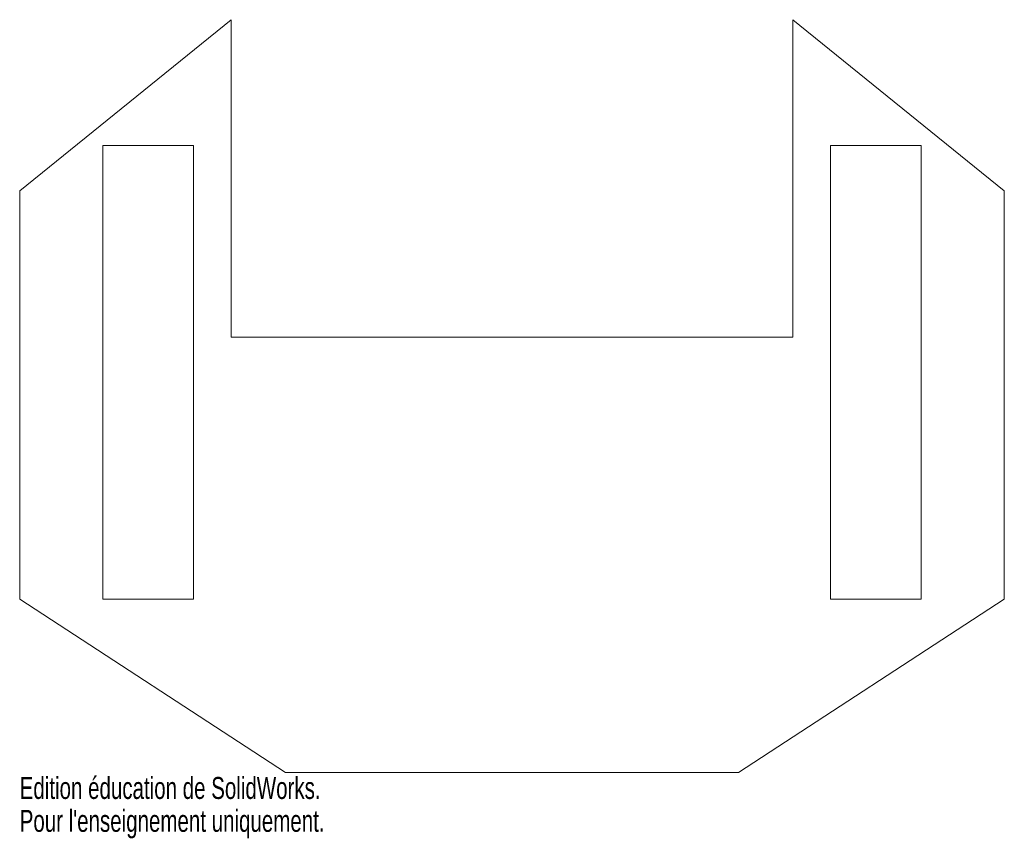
# Model space of a CAD drawing. Header units: millimetres. Extents: x -109 to 109, y -15 to 166.
import ezdxf

# ---------------------------------------------------------------- set-up
doc = ezdxf.new("R2010")
doc.units = ezdxf.units.MM
doc.styles.add('SLDTEXTSTYLE0', font='TXT', dxfattribs={"width": 0.7})

msp = doc.modelspace()

# ---------------------------------------------------------------- linework, layer by layer
at = {"color": 7, "linetype": 'Continuous', "lineweight": 15}
for p, q in [((-62, 166), (-108.63, 128.24)), ((-62, 96), (-62, 166)), ((108.63, 128.24), (62, 166)), ((62, 166), (62, 96)), ((-90.29, 138.24), (-90.29, 38.24)), ((-70.29, 138.24), (-90.29, 138.24)), ((-70.29, 38.24), (-70.29, 138.24)), ((90.29, 138.24), (70.29, 138.24)), ((70.29, 138.24), (70.29, 38.24)), ((90.29, 38.24), (90.29, 138.24)), ((-108.63, 128.24), (-108.63, 38.24)), ((108.63, 38.24), (108.63, 128.24)), ((62, 96), (-62, 96)), ((-108.63, 38.24), (-50, 0)), ((-90.29, 38.24), (-70.29, 38.24)), ((50, 0), (108.63, 38.24)), ((70.29, 38.24), (90.29, 38.24)), ((-50, 0), (50, 0))]:
    msp.add_line(p, q, dxfattribs=at)

# ---------------------------------------------------------------- texts
at = {"color": 7, "linetype": 'Continuous', "char_height": 4.8336, "attachment_point": 1, "style": 'SLDTEXTSTYLE0'}
for s, insert in [('Edition éducation de SolidWorks.', (-108.63, -1.02)), ("Pour l'enseignement uniquement.", (-108.63, -8.27))]:
    msp.add_mtext(s, dxfattribs=dict(at, insert=insert))

doc.saveas('drawing.dxf')
